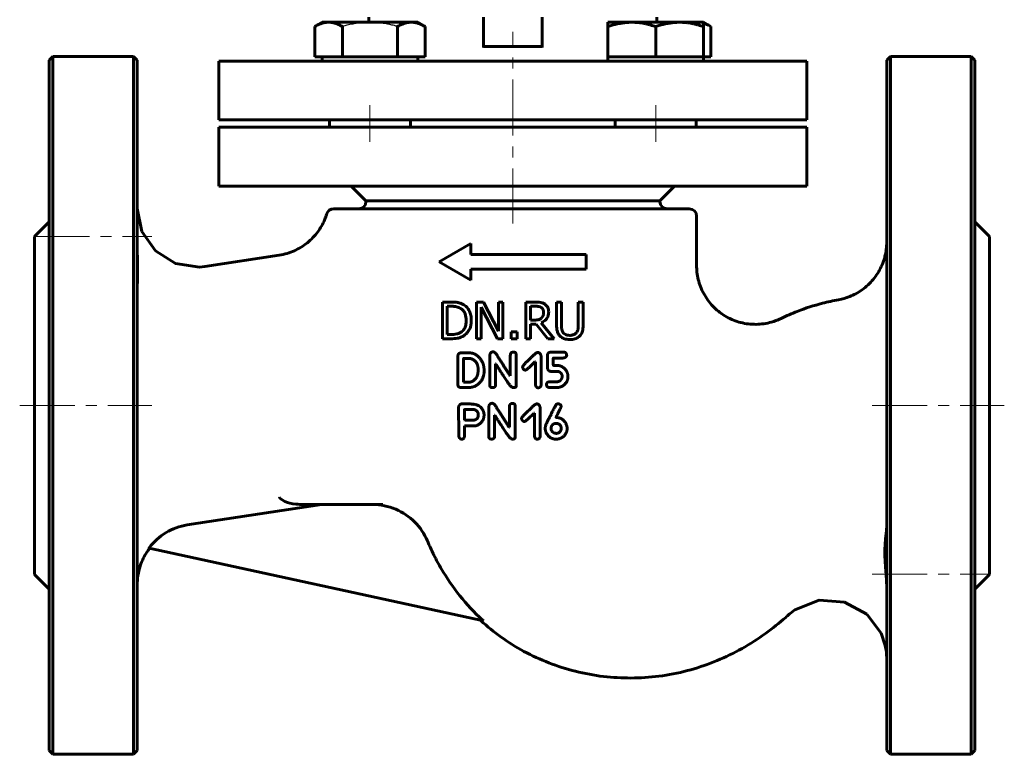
# Model space of a CAD drawing. Header units: millimetres. Extents: x -74 to 74, y -118 to 120.
# Tile 1 of 2: x -67 to 67, y -118 to -18. Entities that reach past the tile are written whole.
import ezdxf

# ---------------------------------------------------------------- set-up
doc = ezdxf.new("R2010")
doc.units = ezdxf.units.MM
for name, pattern in [('K5LT-1', [0]), ('K5LT_AXLED', [12, 7.5, -1.5, 1.5, -1.5]), ('K5LT_BASIC', [0])]:
    doc.linetypes.add(name, pattern=pattern)
doc.layers.add('Системный слой (1)', color=7, linetype='Continuous', true_color=0x6c6c6c)

# ---------------------------------------------------------------- blocks, each defined once
blk = doc.blocks.new('U0')
at = {"layer": 'Системный слой (1)', "color": 143, "linetype": 'K5LT_BASIC', "lineweight": 60, "true_color": 0x33acca}
for p, q in [((26.24, -18.9), (25.9, -18.78)), ((26.58, -19.05), (26.24, -18.9)), ((26.91, -19.23), (26.58, -19.05))]:
    blk.add_line(p, q, dxfattribs=at)
blk = doc.blocks.new('U13')
at = {"layer": 'Системный слой (1)', "color": 143, "linetype": 'K5LT_BASIC', "lineweight": 60, "true_color": 0x33acca}
for p, q in [((-51.16, -43.99), (-50.52, -47.14)), ((-50.52, -47.14), (-48.7, -49.76)), ((-48.7, -49.76), (-45.98, -51.47)), ((-45.98, -51.47), (-42.7, -51.97)), ((-42.7, -51.97), (-41.96, -51.9))]:
    blk.add_line(p, q, dxfattribs=at)
blk = doc.blocks.new('U14')
at = {"layer": 'Системный слой (1)', "color": 143, "linetype": 'K5LT_BASIC', "lineweight": 60, "true_color": 0x33acca}
for p, q in [((50.84, -87.38), (50.84, -23.8)), ((50.84, -117.8), (50.84, -87.38))]:
    blk.add_line(p, q, dxfattribs=at)
blk = doc.blocks.new('U15')
at = {"layer": 'Системный слой (1)', "color": 143, "linetype": 'K5LT_BASIC', "lineweight": 60, "true_color": 0x33acca}
for p, q in [((41.65, -97.33), (38.35, -98.61)), ((45.11, -97.57), (41.65, -97.33)), ((48.12, -99.24), (45.11, -97.57)), ((38.35, -98.61), (37.47, -99.3)), ((50.06, -101.81), (48.12, -99.24)), ((50.64, -103.48), (50.06, -101.81)), ((50.79, -104.35), (50.64, -103.48)), ((50.82, -104.79), (50.79, -104.35)), ((50.83, -105.01), (50.82, -104.79)), ((50.84, -105.12), (50.83, -105.01)), ((50.84, -105.18), (50.84, -105.12)), ((50.84, -105.2), (50.84, -105.18)), ((50.84, -105.22), (50.84, -105.2)), ((50.84, -105.23), (50.84, -105.22)), ((50.84, -105.23), (50.84, -105.23)), ((50.84, -105.23), (50.84, -105.23)), ((50.84, -105.23), (50.84, -105.23)), ((50.84, -105.23), (50.84, -105.23))]:
    blk.add_line(p, q, dxfattribs=at)
blk = doc.blocks.new('U16')
at = {"layer": 'Системный слой (1)', "color": 143, "linetype": 'K5LT_BASIC', "lineweight": 60, "true_color": 0x33acca}
for p, q in [((-51.16, -49.9), (-51.16, -49.9)), ((-51.16, -49.9), (-51.15, -50.77)), ((-51.15, -50.77), (-51.15, -50.94)), ((-51.15, -50.94), (-51.15, -50.96)), ((-51.15, -50.96), (-51.14, -51.01)), ((-51.14, -51.01), (-51.14, -51.1)), ((-51.14, -51.1), (-51.14, -51.28)), ((-51.14, -51.28), (-51.13, -51.63)), ((-51.13, -51.63), (-51.12, -52.1)), ((-51.12, -52.1), (-51.12, -52.11)), ((-51.12, -52.11), (-51.12, -52.14)), ((-51.12, -52.14), (-51.12, -52.2)), ((-51.12, -52.2), (-51.11, -52.31)), ((-51.13, -53.4), (-51.14, -53.65)), ((-51.12, -53.27), (-51.13, -53.4)), ((-51.11, -52.93), (-51.12, -53.01)), ((-51.12, -53.01), (-51.12, -53.14)), ((-51.12, -53.14), (-51.12, -53.15)), ((-51.12, -53.15), (-51.12, -53.17)), ((-51.12, -53.17), (-51.12, -53.2)), ((-51.12, -53.2), (-51.12, -53.27)), ((-51.11, -52.31), (-51.11, -52.4)), ((-51.11, -52.4), (-51.11, -52.4)), ((-51.11, -52.4), (-51.11, -52.41)), ((-51.11, -52.41), (-51.11, -52.43)), ((-51.11, -52.43), (-51.11, -52.47)), ((-51.11, -52.47), (-51.11, -52.55)), ((-51.11, -52.55), (-51.11, -52.56)), ((-51.11, -52.56), (-51.11, -52.56)), ((-51.11, -52.56), (-51.11, -52.57)), ((-51.11, -52.57), (-51.11, -52.59)), ((-51.11, -52.59), (-51.11, -52.61)), ((-51.11, -52.61), (-51.11, -52.67)), ((-51.11, -52.67), (-51.11, -52.7)), ((-51.11, -52.7), (-51.11, -52.7)), ((-51.11, -52.7), (-51.11, -52.71)), ((-51.11, -52.71), (-51.11, -52.72)), ((-51.11, -52.72), (-51.11, -52.75)), ((-51.11, -52.75), (-51.11, -52.81)), ((-51.11, -52.81), (-51.11, -52.86)), ((-51.11, -52.86), (-51.11, -52.87)), ((-51.11, -52.87), (-51.11, -52.88)), ((-51.11, -52.88), (-51.11, -52.9)), ((-51.11, -52.9), (-51.11, -52.93)), ((-51.15, -54.05), (-51.16, -54.36)), ((-51.14, -53.76), (-51.15, -53.86)), ((-51.15, -53.86), (-51.15, -54.05)), ((-51.14, -53.65), (-51.14, -53.66)), ((-51.14, -53.66), (-51.14, -53.68)), ((-51.14, -53.68), (-51.14, -53.7)), ((-51.14, -53.7), (-51.14, -53.76))]:
    blk.add_line(p, q, dxfattribs=at)

msp = doc.modelspace()

# ---------------------------------------------------------------- linework, layer by layer
at = {"layer": 'Системный слой (1)', "color": 143, "linetype": 'K5LT_BASIC', "lineweight": 60, "true_color": 0x33acca}
for p, q in [((-26.99, -19.23), (-25.99, -18.65)), ((-25.12, -18.65), (-25.99, -18.65)), ((-19.49, -18.65), (-25.12, -18.65)), ((-19.64, -17.95), (-19.64, -18.65)), ((-13.86, -18.65), (-19.49, -18.65)), ((-12.99, -18.65), (-13.86, -18.65)), ((-11.98, -19.23), (-12.99, -18.65)), ((-4.04, -17.95), (-4.04, -21.23)), ((3.96, -17.95), (3.96, -21.23)), ((12.9, -19.23), (12.9, -18.65)), ((16.15, -18.65), (12.9, -18.65)), ((22.65, -18.65), (16.15, -18.65)), ((19.55, -17.95), (19.55, -18.65)), ((25.9, -18.65), (22.65, -18.65)), ((26.91, -19.23), (25.9, -18.65)), ((25.9, -18.65), (25.9, -19.23)), ((-26.99, -23.35), (-26.99, -19.23)), ((-23.24, -23.35), (-23.24, -19.23)), ((-15.73, -23.35), (-15.73, -19.23)), ((-11.98, -23.35), (-11.98, -19.23)), ((12.9, -23.35), (12.9, -19.23)), ((19.4, -23.35), (19.4, -19.23)), ((25.9, -23.35), (25.9, -19.23)), ((26.91, -23.35), (26.91, -19.23)), ((-4.04, -22.09), (-4.04, -21.23)), ((3.96, -22.09), (3.96, -21.23)), ((-4.04, -21.95), (3.96, -21.95)), ((-63.16, -23.8), (-62.66, -23.3)), ((-63.16, -23.8), (-63.16, -117.8)), ((-62.66, -23.3), (-51.66, -23.3)), ((-62.66, -70.8), (-62.66, -23.3)), ((-51.16, -23.8), (-51.66, -23.3)), ((-51.66, -23.3), (-51.66, -70.8)), ((-51.16, -117.8), (-51.16, -23.8)), ((-40.04, -23.95), (39.96, -23.95)), ((-40.04, -23.95), (-40.04, -31.95)), ((-25.12, -23.35), (-26.99, -23.35)), ((-25.99, -23.95), (-25.99, -23.35)), ((-23.24, -23.35), (-25.12, -23.35)), ((-19.49, -23.35), (-23.24, -23.35)), ((-15.73, -23.35), (-19.49, -23.35)), ((-13.86, -23.35), (-15.73, -23.35)), ((-11.98, -23.35), (-13.86, -23.35)), ((-12.99, -23.95), (-12.99, -23.35)), ((12.9, -23.95), (12.9, -23.35)), ((16.15, -23.35), (12.9, -23.35)), ((19.4, -23.35), (16.15, -23.35)), ((22.65, -23.35), (19.4, -23.35)), ((25.9, -23.35), (22.65, -23.35)), ((25.9, -23.95), (25.9, -23.35)), ((26.91, -23.35), (25.9, -23.35)), ((39.96, -23.95), (39.96, -31.95)), ((50.84, -23.8), (51.34, -23.3)), ((51.34, -23.3), (62.34, -23.3)), ((51.34, -23.3), (51.34, -70.8)), ((62.84, -23.8), (62.34, -23.3)), ((62.34, -70.8), (62.34, -23.3)), ((62.84, -23.8), (62.84, -117.8)), ((-40.04, -31.95), (39.96, -31.95)), ((-24.99, -31.95), (-24.99, -32.95)), ((-13.99, -31.95), (-13.99, -32.95)), ((13.9, -31.95), (13.9, -32.95)), ((24.9, -31.95), (24.9, -32.95)), ((-40.04, -40.95), (-40.04, -32.95)), ((-40.04, -32.95), (39.96, -32.95)), ((39.96, -40.95), (39.96, -32.95)), ((-40.04, -40.95), (39.96, -40.95)), ((-22.04, -40.95), (-20.04, -42.95)), ((21.96, -40.95), (19.96, -42.95)), ((-24.43, -44.05), (-22.33, -44.05)), ((23.96, -44.05), (-22.33, -44.05)), ((-20.04, -43.05), (-20.04, -42.95)), ((-20.04, -42.95), (19.96, -42.95)), ((19.96, -43.05), (19.96, -42.95)), ((24.96, -45.05), (24.96, -51.78)), ((-65.16, -47.8), (-63.16, -45.8)), ((64.84, -47.8), (62.84, -45.8)), ((-65.16, -47.8), (-65.16, -93.8)), ((64.84, -47.8), (64.84, -93.8)), ((-5.75, -48.78), (-10.08, -51.28)), ((-5.75, -48.78), (-5.75, -50.28)), ((-41.96, -51.9), (-31.84, -50.35)), ((9.92, -50.28), (-5.75, -50.28)), ((9.92, -50.28), (9.92, -52.28)), ((-5.75, -53.78), (-10.08, -51.28)), ((24.96, -51.78), (24.96, -51.78)), ((9.92, -52.28), (-5.75, -52.28)), ((-5.75, -52.28), (-5.75, -53.78)), ((-9.64, -56.73), (-9.64, -61.73)), ((-8.5, -56.73), (-9.64, -56.73)), ((-8.97, -57.31), (-8.47, -57.31)), ((-8.97, -61.16), (-8.97, -57.31)), ((-4.98, -56.73), (-4.98, -61.73)), ((-4.03, -56.73), (-4.98, -56.73)), ((-4.36, -61.73), (-4.36, -57.42)), ((-4.36, -57.42), (-2.14, -61.73)), ((-2.02, -60.69), (-4.03, -56.73)), ((-1.4, -56.73), (-2.02, -56.73)), ((-2.02, -56.73), (-2.02, -60.69)), ((-1.4, -61.73), (-1.4, -56.73)), ((1.7, -56.73), (1.7, -61.73)), ((2.99, -56.73), (1.7, -56.73)), ((2.36, -59.19), (2.36, -57.31)), ((2.36, -57.31), (3.02, -57.31)), ((5.9, -56.73), (5.9, -59.85)), ((6.57, -56.73), (5.9, -56.73)), ((6.57, -59.85), (6.57, -56.73)), ((8.86, -56.73), (8.86, -59.87)), ((9.52, -56.73), (8.86, -56.73)), ((9.52, -59.85), (9.52, -56.73)), ((2.95, -59.19), (2.36, -59.19)), ((2.36, -59.74), (3.12, -59.74)), ((2.36, -61.73), (2.36, -59.74)), ((3.12, -59.74), (4.7, -61.73)), ((5.57, -61.73), (3.79, -59.55)), ((36.45, -58.97), (36.45, -58.97)), ((-8.47, -61.16), (-8.97, -61.16)), ((0.55, -60.77), (-0.26, -60.77)), ((-0.26, -60.77), (-0.26, -61.73)), ((0.55, -61.73), (0.55, -60.77)), ((-9.64, -61.73), (-8.49, -61.73)), ((-4.98, -61.73), (-4.36, -61.73)), ((-2.14, -61.73), (-1.4, -61.73)), ((-0.26, -61.73), (0.55, -61.73)), ((1.7, -61.73), (2.36, -61.73)), ((4.7, -61.73), (5.57, -61.73)), ((-7.54, -64.11), (-7.54, -67.99)), ((-7.06, -63.66), (-7.18, -63.67)), ((-5.94, -63.66), (-7.06, -63.66)), ((-3.19, -63.99), (-3.19, -68.05)), ((-0.39, -64.01), (-0.39, -66.77)), ((0.41, -63.99), (0.41, -68.16)), ((3.81, -64.15), (3.81, -67.95)), ((4.66, -64.04), (4.66, -65.55)), ((6.81, -63.55), (5.11, -63.57)), ((-6.76, -64.45), (-6.77, -67.62)), ((-5.99, -64.41), (-6.72, -64.41)), ((-2.41, -65.14), (-2.41, -68.05)), ((-2.37, -65.14), (-2.41, -65.14)), ((3.02, -64.88), (2.95, -64.88)), ((3.02, -64.88), (3.02, -67.92)), ((5.45, -64.39), (5.45, -65.22)), ((6.77, -64.36), (5.49, -64.36)), ((6.09, -65.38), (5.58, -65.38)), ((-4.78, -65.86), (-4.78, -66.09)), ((-0.39, -66.77), (-0.43, -66.77)), ((1.68, -65.99), (1.63, -65.99)), ((6.65, -66.75), (6.65, -67.01)), ((7.45, -66.77), (7.45, -66.94)), ((-6.73, -67.64), (-6.77, -67.62)), ((-5.99, -67.64), (-6.73, -67.64)), ((5.98, -67.58), (4.92, -67.58)), ((-6.09, -68.38), (-7.11, -68.38)), ((0.11, -68.38), (-0.02, -68.38)), ((6.01, -68.38), (4.98, -68.38)), ((-62.66, -118.3), (-62.66, -70.8)), ((-51.66, -70.8), (-51.66, -118.3)), ((-6, -70.61), (-7.01, -70.61)), ((-3.32, -70.99), (-3.32, -75.05)), ((-0.52, -71.01), (-0.52, -73.77)), ((0.28, -70.99), (0.28, -75.16)), ((51.34, -70.8), (51.34, -118.3)), ((62.34, -118.3), (62.34, -70.8)), ((-7.42, -74.69), (-7.44, -71.05)), ((-5.26, -71.38), (-6.6, -71.38)), ((-2.54, -72.14), (-2.54, -75.05)), ((-2.5, -72.14), (-2.54, -72.14)), ((2.89, -71.88), (2.82, -71.88)), ((2.89, -71.88), (2.89, -74.92)), ((3.68, -71.15), (3.68, -74.95)), ((-6.58, -72.82), (-6.62, -72.79)), ((-6.62, -73.59), (-6.62, -74.93)), ((-5.05, -73.59), (-6.62, -73.59)), ((-5.55, -72.82), (-6.58, -72.82)), ((1.55, -72.99), (1.49, -72.99)), ((5.84, -72.44), (5.84, -72.46)), ((5.86, -72.46), (5.84, -72.46)), ((5.99, -73.25), (5.88, -73.25)), ((-0.52, -73.77), (-0.56, -73.77)), ((5.16, -73.89), (5.16, -74)), ((6.54, -73.93), (6.54, -74.04)), ((-0.02, -75.38), (-0.15, -75.38)), ((-44.36, -87.08), (-26.08, -84.3)), ((-28.45, -84.3), (-17.76, -84.3)), ((-49.56, -90.22), (-4.02, -100.15)), ((-65.16, -93.8), (-63.16, -95.8)), ((64.84, -93.8), (62.84, -95.8)), ((37.48, -99.3), (37.48, -99.3)), ((-63.16, -117.8), (-62.66, -118.3)), ((-51.16, -117.8), (-51.66, -118.3)), ((50.84, -117.8), (51.34, -118.3)), ((62.84, -117.8), (62.34, -118.3)), ((-62.66, -118.3), (-51.66, -118.3)), ((51.34, -118.3), (62.34, -118.3))]:
    msp.add_line(p, q, dxfattribs=at)
at = {"layer": 'Системный слой (1)', "color": 30, "linetype": 'K5LT_AXLED', "lineweight": 18, "true_color": 0xff8000}
for p, q in [((-0.04, -33.95), (-0.04, -19.95)), ((-19.49, -29.95), (-19.49, -34.95)), ((19.4, -29.95), (19.4, -34.95)), ((-0.04, -46.05), (-0.04, -30.95)), ((-65.16, -47.82), (-49.16, -47.82)), ((-67.16, -70.8), (-49.16, -70.8)), ((48.84, -70.8), (66.84, -70.8)), ((48.84, -93.78), (64.84, -93.78))]:
    msp.add_line(p, q, dxfattribs=at)
at = {"layer": 'Системный слой (1)', "color": 143, "linetype": 'K5LT_BASIC', "lineweight": 60, "true_color": 0x33acca}
for centre, start, end in [((-24.43, -45.05), 90, 163.1921), ((-21.04, -43.05), 270, 0), ((20.96, -43.05), 180, 270), ((23.96, -45.05), 0, 90)]:
    msp.add_arc(centre, 1, start, end, dxfattribs=at)
for points, knots in [([(-25.12, -18.65), (-25.23, -18.65), (-25.45, -18.67), (-25.79, -18.73), (-26.09, -18.81), (-26.49, -18.96), (-26.78, -19.11), (-26.99, -19.23)], [0, 0, 0, 0, 1.447402, 2.799721, 4.280074, 5.188369, 8, 8, 8, 8]), ([(-23.24, -19.23), (-23.37, -19.16), (-23.59, -19.04), (-23.89, -18.91), (-24.13, -18.82), (-24.38, -18.74), (-24.64, -18.69), (-24.89, -18.66), (-25.06, -18.65), (-25.12, -18.65)], [0, 0, 0, 0, 2.192924, 3.518258, 4.904265, 6.009799, 7.422733, 9.058584, 10, 10, 10, 10]), ([(-13.86, -18.65), (-13.97, -18.65), (-14.2, -18.67), (-14.53, -18.73), (-14.83, -18.81), (-15.23, -18.96), (-15.52, -19.11), (-15.73, -19.23)], [0, 0, 0, 0, 1.447402, 2.799721, 4.280074, 5.188369, 8, 8, 8, 8]), ([(-11.98, -19.23), (-12.12, -19.16), (-12.33, -19.04), (-12.64, -18.91), (-12.87, -18.82), (-13.12, -18.74), (-13.38, -18.69), (-13.63, -18.66), (-13.8, -18.65), (-13.86, -18.65)], [0, 0, 0, 0, 2.192924, 3.518258, 4.904265, 6.009799, 7.422733, 9.058584, 10, 10, 10, 10]), ([(16.15, -18.65), (15.95, -18.65), (15.57, -18.67), (14.98, -18.73), (14.47, -18.81), (13.97, -18.92), (13.47, -19.05), (13.09, -19.17), (12.9, -19.23)], [0, 0, 0, 0, 1.628328, 3.149686, 4.815083, 5.836915, 7.376988, 9, 9, 9, 9]), ([(19.4, -19.23), (19.17, -19.16), (18.8, -19.04), (18.27, -18.91), (17.86, -18.82), (17.43, -18.74), (16.98, -18.69), (16.54, -18.66), (16.26, -18.65), (16.15, -18.65)], [0, 0, 0, 0, 2.192924, 3.518258, 4.904265, 6.009799, 7.422733, 9.058584, 10, 10, 10, 10]), ([(22.65, -18.65), (22.45, -18.65), (22.07, -18.67), (21.48, -18.73), (20.97, -18.81), (20.47, -18.92), (19.97, -19.05), (19.59, -19.17), (19.4, -19.23)], [0, 0, 0, 0, 1.628328, 3.149686, 4.815083, 5.836915, 7.376988, 9, 9, 9, 9]), ([(25.9, -19.23), (25.67, -19.16), (25.3, -19.04), (24.77, -18.91), (24.36, -18.82), (23.93, -18.74), (23.48, -18.69), (23.04, -18.66), (22.76, -18.65), (22.65, -18.65)], [0, 0, 0, 0, 2.192924, 3.518258, 4.904265, 6.009799, 7.422733, 9.058584, 10, 10, 10, 10]), ([(-25.38, -44.76), (-25.46, -45), (-25.54, -45.24), (-25.77, -45.79), (-25.92, -46.1), (-26.24, -46.67), (-26.41, -46.92), (-26.79, -47.45), (-27.02, -47.72), (-27.49, -48.22), (-27.75, -48.45), (-28.27, -48.88), (-28.55, -49.07), (-29.14, -49.43), (-29.46, -49.6), (-30.11, -49.89), (-30.44, -50.02), (-31.13, -50.22), (-31.48, -50.3), (-31.84, -50.35)], [4.141813, 4.141813, 4.141813, 4.141813, 5.474936, 5.474936, 7.288685, 7.288685, 8.914949, 8.914949, 10.750535, 10.750535, 12.554433, 12.554433, 14.334128, 14.334128, 16.213969, 16.213969, 18.097778, 18.097778, 19.999367, 19.999367, 19.999367, 19.999367]), ([(50.84, -48.56), (50.84, -48.56), (50.84, -48.56), (50.84, -48.58), (50.84, -48.6), (50.84, -48.64), (50.84, -48.66), (50.84, -48.72), (50.83, -48.76), (50.83, -48.88), (50.83, -48.96), (50.81, -49.21), (50.8, -49.37), (50.77, -49.61), (50.76, -49.68), (50.74, -49.81), (50.73, -49.86), (50.71, -49.96), (50.7, -50.01), (50.68, -50.16), (50.65, -50.26), (50.59, -50.56), (50.53, -50.75), (50.37, -51.28), (50.24, -51.6), (49.96, -52.22), (49.79, -52.52), (49.42, -53.11), (49.22, -53.39), (48.78, -53.92), (48.54, -54.18), (48.04, -54.64), (47.77, -54.86), (47.21, -55.26), (46.92, -55.45), (46.35, -55.75), (46.07, -55.88), (45.31, -56.18), (44.8, -56.33), (44.29, -56.42)], [0.000173, 0.000173, 0.000173, 0.000173, 0.004655, 0.004655, 0.147681, 0.147681, 0.296398, 0.296398, 0.593832, 0.593832, 1.1887, 1.1887, 2.378435, 2.378435, 2.925516, 2.925516, 3.297107, 3.297107, 3.671624, 3.671624, 4.417733, 4.417733, 5.904098, 5.904098, 8.419079, 8.419079, 10.912348, 10.912348, 13.447038, 13.447038, 15.965676, 15.965676, 18.457235, 18.457235, 20.9917, 20.9917, 23.175036, 23.175036, 26.992749, 26.992749, 26.992749, 26.992749]), ([(36.45, -58.97), (36.45, -58.97), (36.45, -58.97), (36.44, -58.98), (36.43, -58.98), (36.42, -58.99), (36.41, -58.99), (36.39, -59), (36.37, -59.01), (36.32, -59.04), (36.29, -59.05), (36.19, -59.09), (36.12, -59.12), (35.93, -59.2), (35.8, -59.25), (35.42, -59.39), (35.16, -59.47), (34.55, -59.62), (34.2, -59.68), (33.5, -59.76), (33.14, -59.78), (32.43, -59.76), (32.08, -59.73), (31.4, -59.63), (31.06, -59.55), (30.39, -59.36), (30.06, -59.24), (29.41, -58.95), (29.09, -58.79), (28.49, -58.42), (28.2, -58.21), (27.66, -57.78), (27.41, -57.54), (26.93, -57.04), (26.7, -56.77), (26.29, -56.2), (26.1, -55.9), (25.76, -55.28), (25.61, -54.95), (25.36, -54.31), (25.26, -53.99), (25.1, -53.34), (25.05, -53.01), (24.97, -52.37), (24.96, -52.07), (24.96, -51.78)], [0, 0, 0, 0, 0.013169, 0.013169, 0.032922, 0.032922, 0.069135, 0.069135, 0.138271, 0.138271, 0.273249, 0.273249, 0.536622, 0.536622, 1.050199, 1.050199, 2.051015, 2.051015, 3.368556, 3.368556, 4.689319, 4.689319, 5.986424, 5.986424, 7.260764, 7.260764, 8.57127, 8.57127, 9.892201, 9.892201, 11.199058, 11.199058, 12.46825, 12.46825, 13.762718, 13.762718, 15.083114, 15.083114, 16.402128, 16.402128, 17.631901, 17.631901, 18.890246, 18.890246, 19.999177, 19.999177, 19.999177, 19.999177]), ([(-6.71, -57.13), (-6.83, -57.05), (-6.96, -56.99), (-7.16, -56.91), (-7.22, -56.89), (-7.32, -56.86), (-7.36, -56.85), (-7.44, -56.83), (-7.48, -56.81), (-7.59, -56.79), (-7.66, -56.78), (-7.85, -56.76), (-7.99, -56.75), (-8.23, -56.73), (-8.32, -56.73), (-8.43, -56.73), (-8.47, -56.73), (-8.5, -56.73)], [-0.3561081, -0.3561081, -0.3561081, -0.3561081, -0.2376074, -0.2376074, -0.179387, -0.179387, -0.1519309, -0.1519309, -0.1218103, -0.1218103, -0.0883125, -0.0883125, -0.0367836, -0.0367836, -0.0107298, -0.0107298, 0, 0, 0, 0]), ([(-8.47, -57.31), (-8.4, -57.31), (-8.33, -57.31), (-8.2, -57.31), (-8.14, -57.32), (-8, -57.33), (-7.93, -57.34), (-7.84, -57.35), (-7.81, -57.36), (-7.76, -57.37), (-7.74, -57.37), (-7.72, -57.38), (-7.71, -57.38), (-7.51, -57.42), (-7.33, -57.5), (-7.15, -57.61)], [-0.1022355, -0.1022355, -0.1022355, -0.1022355, -0.0956463, -0.0956463, -0.0880893, -0.0880893, -0.0769701, -0.0769701, -0.0706008, -0.0706008, -0.0643545, -0.0643545, -0.063987, -0.063987, 0, 0, 0, 0]), ([(-7.15, -57.61), (-7.01, -57.69), (-6.89, -57.79), (-6.68, -58.05), (-6.6, -58.19), (-6.43, -58.62), (-6.39, -58.93), (-6.39, -59.23)], [-0.1892421, -0.1892421, -0.1892421, -0.1892421, -0.1396638, -0.1396638, -0.0897152, -0.0897152, 0, 0, 0, 0]), ([(-5.7, -59.23), (-5.7, -59.01), (-5.72, -58.78), (-5.81, -58.35), (-5.87, -58.16), (-6.05, -57.8), (-6.2, -57.55), (-6.54, -57.25), (-6.62, -57.18), (-6.71, -57.13)], [-0.3761158, -0.3761158, -0.3761158, -0.3761158, -0.2520743, -0.2520743, -0.1398566, -0.1398566, -0.0314397, -0.0314397, 0, 0, 0, 0]), ([(4.26, -56.99), (4.15, -56.92), (4.03, -56.87), (3.83, -56.8), (3.72, -56.77), (3.42, -56.74), (3.32, -56.74), (3.14, -56.73), (3.06, -56.73), (2.99, -56.73)], [-0.2171035, -0.2171035, -0.2171035, -0.2171035, -0.1152417, -0.1152417, -0.0539868, -0.0539868, -0.0227817, -0.0227817, 0, 0, 0, 0]), ([(3.02, -57.31), (3.08, -57.31), (3.13, -57.31), (3.24, -57.31), (3.3, -57.32), (3.39, -57.33), (3.44, -57.33), (3.48, -57.34), (3.48, -57.34), (3.5, -57.35), (3.5, -57.35), (3.62, -57.37), (3.72, -57.41), (3.82, -57.48)], [-0.06443888, -0.06443888, -0.06443888, -0.06443888, -0.05690499, -0.05690499, -0.04761681, -0.04761681, -0.03726645, -0.03726645, -0.03620145, -0.03620145, -0.033685, -0.033685, 0, 0, 0, 0]), ([(3.82, -57.48), (3.87, -57.51), (3.92, -57.56), (3.99, -57.63), (4.02, -57.68), (4.04, -57.72), (4.05, -57.74), (4.05, -57.75), (4.06, -57.76), (4.06, -57.77), (4.11, -57.9), (4.13, -58.02), (4.13, -58.14)], [-0.06923505, -0.06923505, -0.06923505, -0.06923505, -0.05385207, -0.05385207, -0.04757991, -0.04130826, -0.04130826, -0.03986128, -0.03986128, -0.03669058, -0.03669058, 0, 0, 0, 0]), ([(4.83, -58.09), (4.83, -57.97), (4.82, -57.86), (4.77, -57.65), (4.74, -57.55), (4.65, -57.38), (4.56, -57.24), (4.35, -57.06), (4.31, -57.02), (4.26, -56.99)], [-0.2354076, -0.2354076, -0.2354076, -0.2354076, -0.1548394, -0.1548394, -0.0832125, -0.0832125, -0.0171081, -0.0171081, 0, 0, 0, 0]), ([(36.45, -58.97), (37.17, -58.62), (37.9, -58.3), (39.79, -57.57), (40.92, -57.2), (42.81, -56.72), (43.55, -56.55), (44.29, -56.42)], [42.48427, 42.48427, 42.48427, 42.48427, 45.545422, 45.545422, 50.127282, 50.127282, 52.991951, 52.991951, 52.991951, 52.991951]), ([(3.85, -58.93), (3.8, -58.98), (3.74, -59.02), (3.58, -59.11), (3.5, -59.13), (3.29, -59.17), (3.12, -59.19), (2.95, -59.19)], [-0.06993541, -0.06993541, -0.06993541, -0.06993541, -0.06255826, -0.06255826, -0.0519392, -0.0519392, 0, 0, 0, 0]), ([(3.79, -59.55), (3.97, -59.49), (4.14, -59.39), (4.41, -59.18), (4.53, -59.05), (4.72, -58.73), (4.78, -58.56), (4.82, -58.28), (4.83, -58.18), (4.83, -58.09)], [-0.2143997, -0.2143997, -0.2143997, -0.2143997, -0.1400767, -0.1400767, -0.0847941, -0.0847941, -0.0286826, -0.0286826, 0, 0, 0, 0]), ([(4.13, -58.14), (4.13, -58.23), (4.13, -58.33), (4.1, -58.49), (4.08, -58.54), (4.06, -58.62), (4.05, -58.64), (3.99, -58.76), (3.93, -58.85), (3.85, -58.93)], [-0.07702198, -0.07702198, -0.07702198, -0.07702198, -0.05542202, -0.05542202, -0.04028309, -0.04028309, -0.03366799, -0.03366799, 0, 0, 0, 0]), ([(-6.39, -59.23), (-6.39, -59.44), (-6.41, -59.66), (-6.49, -60.03), (-6.56, -60.23), (-6.79, -60.58), (-6.93, -60.72), (-7.09, -60.82)], [-0.2230104, -0.2230104, -0.2230104, -0.2230104, -0.1294142, -0.1294142, -0.0592875, -0.0592875, 0, 0, 0, 0]), ([(-6.72, -61.33), (-6.58, -61.23), (-6.45, -61.12), (-6.21, -60.86), (-6.11, -60.72), (-5.88, -60.31), (-5.76, -60), (-5.7, -59.48), (-5.7, -59.36), (-5.7, -59.23)], [-0.3072322, -0.3072322, -0.3072322, -0.3072322, -0.2332442, -0.2332442, -0.1568584, -0.1568584, -0.0362936, -0.0362936, 0, 0, 0, 0]), ([(5.9, -59.85), (5.9, -60.14), (5.93, -60.46), (6.04, -60.85), (6.1, -61.03), (6.29, -61.28), (6.33, -61.33), (6.38, -61.37)], [-0.2859987, -0.2859987, -0.2859987, -0.2859987, -0.0936871, -0.0936871, -0.020018, -0.020018, 0, 0, 0, 0]), ([(6.78, -60.86), (6.71, -60.75), (6.66, -60.63), (6.6, -60.37), (6.58, -60.21), (6.57, -59.97), (6.57, -59.91), (6.57, -59.85)], [-0.1281078, -0.1281078, -0.1281078, -0.1281078, -0.0723551, -0.0723551, -0.0178863, -0.0178863, 0, 0, 0, 0]), ([(8.86, -59.87), (8.86, -60.03), (8.85, -60.21), (8.81, -60.48), (8.78, -60.61), (8.68, -60.79), (8.66, -60.83), (8.64, -60.86)], [-0.1402117, -0.1402117, -0.1402117, -0.1402117, -0.0619671, -0.0619671, -0.0121247, -0.0121247, 0, 0, 0, 0]), ([(9.04, -61.37), (9.12, -61.3), (9.19, -61.22), (9.3, -61.04), (9.35, -60.94), (9.45, -60.65), (9.5, -60.4), (9.52, -60.02), (9.52, -59.94), (9.52, -59.85)], [-0.2053024, -0.2053024, -0.2053024, -0.2053024, -0.1589772, -0.1589772, -0.1126811, -0.1126811, -0.0260125, -0.0260125, 0, 0, 0, 0]), ([(-8.49, -61.73), (-8.2, -61.73), (-7.88, -61.72), (-7.43, -61.64), (-7.2, -61.59), (-6.85, -61.41), (-6.79, -61.37), (-6.72, -61.33)], [-0.2867366, -0.2867366, -0.2867366, -0.2867366, -0.1213601, -0.1213601, -0.0243076, -0.0243076, 0, 0, 0, 0]), ([(-7.09, -60.82), (-7.34, -61), (-7.58, -61.06), (-7.94, -61.14), (-8.21, -61.16), (-8.47, -61.16)], [-0.1167453, -0.1167453, -0.1167453, -0.1167453, -0.080596, -0.080596, 0, 0, 0, 0]), ([(6.38, -61.37), (6.52, -61.51), (6.68, -61.61), (7, -61.75), (7.2, -61.81), (7.56, -61.83), (7.64, -61.84), (7.71, -61.84)], [-0.2211675, -0.2211675, -0.2211675, -0.2211675, -0.112592, -0.112592, -0.0236914, -0.0236914, 0, 0, 0, 0]), ([(7.71, -61.27), (7.6, -61.27), (7.49, -61.26), (7.33, -61.23), (7.28, -61.22), (7.21, -61.19), (7.18, -61.18), (7.14, -61.16), (7.13, -61.16), (7.02, -61.1), (6.93, -61.04), (6.83, -60.93), (6.81, -60.9), (6.78, -60.86)], [-0.08943798, -0.08943798, -0.08943798, -0.08943798, -0.06868707, -0.06868707, -0.05825869, -0.05825869, -0.04958127, -0.04958127, -0.04617673, -0.04617673, -0.0130748, -0.0130748, 0, 0, 0, 0]), ([(8.64, -60.86), (8.6, -60.92), (8.56, -60.97), (8.45, -61.06), (8.39, -61.1), (8.21, -61.19), (8.07, -61.24), (7.82, -61.27), (7.76, -61.27), (7.71, -61.27)], [-0.1461045, -0.1461045, -0.1461045, -0.1461045, -0.1129862, -0.1129862, -0.0785393, -0.0785393, -0.016881, -0.016881, 0, 0, 0, 0]), ([(7.71, -61.84), (7.94, -61.84), (8.18, -61.81), (8.64, -61.68), (8.8, -61.58), (8.96, -61.45), (9, -61.41), (9.04, -61.37)], [-0.1058863, -0.1058863, -0.1058863, -0.1058863, -0.0631758, -0.0631758, -0.0179741, -0.0179741, 0, 0, 0, 0]), ([(-28.45, -84.3), (-28.84, -84.3), (-29.22, -84.28), (-30.15, -84.19), (-30.65, -84.08), (-31.39, -83.74), (-31.66, -83.54), (-31.85, -83.29), (-31.85, -83.29), (-31.85, -83.29)], [0, 0, 0, 0, 0.1370034, 0.1370034, 0.3635746, 0.3635746, 0.5444672, 0.5444672, 0.5461449, 0.5461449, 0.5461449, 0.5461449]), ([(-19.15, -84.3), (-18.06, -84.3), (-16.99, -84.51), (-15.02, -85.34), (-14.14, -85.94), (-12.66, -87.42), (-12.08, -88.29), (-11.68, -89.24)], [-0.9519433, -0.9519433, -0.9519433, -0.9519433, -0.6270096, -0.6270096, -0.3109705, -0.3109705, 0, 0, 0, 0]), ([(-49.56, -90.22), (-49.55, -90.21), (-49.55, -90.2), (-48.92, -89.36), (-48.14, -88.66), (-46.36, -87.59), (-45.38, -87.24), (-44.36, -87.08)], [-0.6250799, -0.6250799, -0.6250799, -0.6250799, -0.6226922, -0.6226922, -0.3099462, -0.3099462, 0, 0, 0, 0]), ([(50.75, -93.78), (50.74, -93.71), (50.74, -93.65), (50.72, -93.44), (50.71, -93.29), (50.69, -92.99), (50.68, -92.84), (50.65, -92.54), (50.64, -92.39), (50.63, -92.1), (50.62, -91.96), (50.61, -91.77), (50.61, -91.73), (50.61, -91.68), (50.6, -91.56), (50.6, -91.43), (50.59, -91.24), (50.59, -91.18), (50.59, -91.03), (50.59, -90.93), (50.59, -90.76), (50.59, -90.69), (50.59, -90.53), (50.59, -90.45), (50.6, -90.25), (50.6, -90.13), (50.61, -90), (50.61, -89.99), (50.61, -89.85), (50.62, -89.74), (50.63, -89.51), (50.64, -89.4), (50.65, -89.27), (50.66, -89.24), (50.67, -89.11), (50.68, -88.99), (50.7, -88.77), (50.71, -88.66), (50.73, -88.55), (50.73, -88.54), (50.74, -88.42), (50.75, -88.32), (50.77, -88.2), (50.77, -88.17), (50.79, -88.05), (50.8, -87.95), (50.82, -87.77), (50.82, -87.68), (50.83, -87.52), (50.84, -87.45), (50.84, -87.38)], [0.1861673, 0.1861673, 0.1861673, 0.1861673, 0.2051787, 0.2051787, 0.248672, 0.248672, 0.2924944, 0.2924944, 0.3352805, 0.3352805, 0.3758614, 0.3758614, 0.3884256, 0.3884256, 0.3884256, 0.4251552, 0.4251552, 0.4430576, 0.4430576, 0.4712037, 0.4712037, 0.4937786, 0.4937786, 0.5192486, 0.5192486, 0.5563066, 0.5563066, 0.5618448, 0.5618448, 0.6000046, 0.6000046, 0.6392083, 0.6392083, 0.6471519, 0.6471519, 0.6888945, 0.6888945, 0.7323101, 0.7323101, 0.7358983, 0.7358983, 0.7809799, 0.7809799, 0.7913093, 0.7913093, 0.8381331, 0.8381331, 0.8855072, 0.8855072, 0.9328813, 0.9328813, 0.9328813, 0.9328813]), ([(-11.68, -89.24), (-11.4, -89.89), (-10.81, -91.19), (-9.44, -93.73), (-7.36, -96.77), (-5.25, -99.03), (-4.09, -100.09), (-4.02, -100.15)], [-1.996661, -1.996661, -1.996661, -1.996661, -1.776368, -1.556075, -1.115487, -0.6749, -0.648591, -0.648591, -0.648591, -0.648591]), ([(-51.16, -95.17), (-51.16, -95.16), (-51.16, -95.15), (-51.16, -95.13), (-51.16, -95.12), (-51.16, -95.09), (-51.16, -95.07), (-51.16, -95.01), (-51.16, -94.97), (-51.16, -94.85), (-51.15, -94.77), (-51.14, -94.54), (-51.13, -94.39), (-51.07, -93.95), (-51.02, -93.67), (-50.88, -93.04), (-50.78, -92.71), (-50.54, -92.06), (-50.4, -91.74), (-50.08, -91.13), (-49.89, -90.84), (-49.62, -90.45), (-49.54, -90.34), (-49.46, -90.24)], [0, 0, 0, 0, 0.039774, 0.039774, 0.099436, 0.099436, 0.198871, 0.198871, 0.387799, 0.387799, 0.755708, 0.755708, 1.471632, 1.471632, 2.863695, 2.863695, 4.518769, 4.518769, 6.156158, 6.156158, 7.800778, 7.800778, 8.428155, 8.428155, 8.428155, 8.428155]), ([(50.84, -95.62), (50.84, -95.48), (50.84, -95.34), (50.83, -95.06), (50.82, -94.92), (50.81, -94.63), (50.8, -94.49), (50.79, -94.3), (50.78, -94.25), (50.78, -94.21), (50.77, -94.06), (50.76, -93.92), (50.75, -93.78)], [0, 0, 0, 0, 0.0426878, 0.0426878, 0.0858927, 0.0858927, 0.1298911, 0.1298911, 0.1436182, 0.1436182, 0.1436182, 0.186158, 0.186158, 0.186158, 0.186158]), ([(37.61, -99.18), (37.61, -99.18), (37.61, -99.18), (37.42, -99.36), (37.26, -99.5), (36.24, -100.4), (35.32, -101.14), (33.32, -102.58), (32.25, -103.27), (30.03, -104.52), (28.89, -105.07), (26.57, -106.03), (25.39, -106.44), (22.92, -107.13), (21.62, -107.4), (19.05, -107.78), (17.77, -107.88), (15.25, -107.93), (14.01, -107.88), (11.48, -107.62), (10.2, -107.41), (7.7, -106.82), (6.48, -106.46), (4.13, -105.59), (2.98, -105.08), (0.79, -103.94), (-0.26, -103.3), (-2.25, -101.92), (-3.18, -101.19), (-4.19, -100.29), (-4.31, -100.18), (-4.43, -100.06)], [13.360599, 13.360599, 13.360599, 13.360599, 13.360909, 13.360909, 13.882629, 13.882629, 16.35735, 16.35735, 18.884203, 18.884203, 21.422442, 21.422442, 24.008649, 24.008649, 26.712944, 26.712944, 29.337423, 29.337423, 31.888667, 31.888667, 34.546904, 34.546904, 37.149083, 37.149083, 39.708544, 39.708544, 42.219367, 42.219367, 44.655813, 44.655813, 44.995977, 44.995977, 44.995977, 44.995977])]:
    msp.add_open_spline(points, degree=3, knots=knots, dxfattribs=at)
at = {"layer": 'Системный слой (1)', "color": 7, "linetype": 'K5LT-1'}
for points, knots in [([(-19.49, -18.65), (-19.59, -18.65), (-19.8, -18.66), (-20.12, -18.67), (-20.43, -18.69), (-20.82, -18.73), (-21.29, -18.79), (-21.92, -18.9), (-22.57, -19.05), (-23.03, -19.17), (-23.24, -19.23)], [0, 0, 0, 0, 1.818464, 3.636928, 5.455392, 7.273856, 10.465691, 13.657526, 18.304216, 22, 22, 22, 22]), ([(-15.73, -19.23), (-15.81, -19.21), (-16.02, -19.15), (-16.42, -19.05), (-16.98, -18.92), (-17.56, -18.81), (-18.11, -18.73), (-18.49, -18.69), (-18.79, -18.67), (-19.03, -18.66), (-19.26, -18.65), (-19.41, -18.65), (-19.49, -18.65)], [0, 0, 0, 0, 1.432862, 3.725441, 7.16431, 11.338281, 14.003711, 16.66914, 18.001855, 19.33457, 20.667285, 22, 22, 22, 22])]:
    msp.add_open_spline(points, degree=3, knots=knots, dxfattribs=at)
at = {"layer": 'Системный слой (1)', "color": 143, "linetype": 'K5LT_BASIC', "lineweight": 60, "true_color": 0x33acca}
for points in [[(-7.18, -63.67), (-7.48, -63.68), (-7.54, -64.11)], [(-4.2, -64.88), (-4.9, -63.66), (-5.94, -63.66)], [(-2.74, -63.52), (-3.11, -63.52), (-3.19, -63.99)], [(-2.09, -64.19), (-2.41, -63.52), (-2.74, -63.52)], [(-0.43, -66.77), (-1.33, -65.34), (-2.09, -64.19)], [(0.06, -63.54), (-0.39, -63.54), (-0.39, -64.01)], [(0.41, -63.99), (0.41, -63.54), (0.06, -63.54)], [(3.32, -63.6), (3.09, -63.6), (2.4, -64.35)], [(3.81, -64.15), (3.72, -63.6), (3.32, -63.6)], [(5.11, -63.57), (4.66, -63.57), (4.66, -64.04)], [(6.77, -64.36), (7.28, -64.31), (7.28, -63.96)], [(7.26, -63.94), (7.26, -63.55), (6.81, -63.55)], [(7.28, -63.96), (7.28, -63.94), (7.26, -63.94)], [(-6.72, -64.41), (-6.76, -64.42), (-6.76, -64.45)], [(-5.71, -64.45), (-5.89, -64.41), (-5.99, -64.41)], [(-4.78, -65.86), (-4.78, -64.82), (-5.71, -64.45)], [(-3.96, -66.09), (-3.96, -65.35), (-4.2, -64.88)], [(-2.37, -65.14), (-1.92, -65.91), (-0.82, -67.53)], [(2.4, -64.35), (1.28, -65.32), (1.28, -65.6)], [(1.28, -65.6), (1.37, -65.99), (1.63, -65.99)], [(1.68, -65.99), (1.85, -65.98), (2.95, -64.88)], [(4.66, -65.55), (4.66, -66.17), (5.15, -66.17)], [(5.45, -64.39), (5.45, -64.36), (5.49, -64.36)], [(5.58, -65.38), (5.45, -65.38), (5.45, -65.22)], [(7.22, -66.05), (6.68, -65.38), (6.09, -65.38)], [(-5.99, -67.64), (-5.42, -67.64), (-4.97, -66.94)], [(-5.27, -68.23), (-3.96, -67.55), (-3.96, -66.09)], [(-4.97, -66.94), (-4.78, -66.6), (-4.78, -66.09)], [(5.15, -66.17), (6.26, -66.17), (6.26, -66.23)], [(6.26, -66.23), (6.65, -66.46), (6.65, -66.75)], [(6.6, -68.24), (7.45, -67.72), (7.45, -66.94)], [(7.45, -66.77), (7.45, -66.51), (7.22, -66.05)], [(-7.54, -67.99), (-7.52, -68.33), (-7.11, -68.38)], [(-6.09, -68.38), (-5.79, -68.38), (-5.27, -68.23)], [(-3.19, -68.05), (-3.19, -68.39), (-2.82, -68.39)], [(-2.82, -68.39), (-2.41, -68.39), (-2.41, -68.05)], [(-0.82, -67.53), (-0.28, -68.38), (-0.02, -68.38)], [(0.11, -68.38), (0.41, -68.38), (0.41, -68.16)], [(3.02, -67.92), (3.08, -68.41), (3.41, -68.4)], [(3.41, -68.4), (3.77, -68.4), (3.81, -67.95)], [(4.92, -67.58), (4.53, -67.65), (4.53, -67.94)], [(4.53, -67.94), (4.53, -68.35), (4.98, -68.38)], [(6.65, -67.01), (6.47, -67.58), (5.98, -67.58)], [(6.01, -68.38), (6.16, -68.38), (6.6, -68.24)], [(-7.01, -70.61), (-7.34, -70.61), (-7.44, -71.05)], [(-4.34, -71.13), (-4.75, -70.6), (-6, -70.61)], [(-2.87, -70.52), (-3.24, -70.52), (-3.32, -70.99)], [(-2.22, -71.19), (-2.54, -70.52), (-2.87, -70.52)], [(-0.08, -70.54), (-0.52, -70.54), (-0.52, -71.01)], [(0.28, -70.99), (0.28, -70.54), (-0.08, -70.54)], [(3.19, -70.6), (2.96, -70.6), (2.27, -71.35)], [(3.68, -71.15), (3.59, -70.6), (3.19, -70.6)], [(5.95, -70.62), (5.8, -70.62), (4.96, -72.44)], [(6.12, -70.58), (6.07, -70.58), (5.95, -70.62)], [(5.95, -72.16), (6.52, -71.08), (6.52, -70.96)], [(6.52, -70.96), (6.52, -70.65), (6.12, -70.58)], [(-6.6, -71.38), (-6.64, -71.39), (-6.64, -71.43)], [(-6.64, -71.43), (-6.62, -72.54), (-6.62, -72.79)], [(-5.55, -72.82), (-4.75, -72.82), (-4.75, -72.06)], [(-4.75, -72.06), (-4.75, -71.61), (-5.26, -71.38)], [(-5.05, -73.59), (-3.97, -73.12), (-3.97, -72.15)], [(-3.97, -72.15), (-3.93, -71.65), (-4.34, -71.13)], [(-2.5, -72.14), (-2.05, -72.91), (-0.95, -74.53)], [(-0.56, -73.77), (-1.46, -72.34), (-2.22, -71.19)], [(2.27, -71.35), (1.14, -72.32), (1.14, -72.6)], [(1.55, -72.99), (1.72, -72.98), (2.82, -71.88)], [(5.84, -72.44), (5.84, -72.4), (5.95, -72.16)], [(1.14, -72.6), (1.24, -72.99), (1.49, -72.99)], [(4.96, -72.44), (4.35, -73.46), (4.35, -73.96)], [(5.2, -73.69), (5.16, -73.76), (5.16, -73.89)], [(5.88, -73.25), (5.36, -73.25), (5.2, -73.69)], [(7.26, -73.47), (6.82, -72.46), (5.86, -72.46)], [(6.54, -73.93), (6.54, -73.42), (5.99, -73.25)], [(7.35, -73.91), (7.31, -73.62), (7.26, -73.47)], [(-7.42, -74.69), (-7.42, -75.4), (-7.01, -75.4)], [(-7.01, -75.4), (-6.66, -75.4), (-6.62, -74.93)], [(-0.95, -74.53), (-0.41, -75.38), (-0.15, -75.38)], [(2.89, -74.92), (2.95, -75.41), (3.28, -75.4)], [(3.28, -75.4), (3.64, -75.4), (3.68, -74.95)], [(4.35, -73.96), (4.35, -74.05), (4.44, -74.43)], [(4.44, -74.43), (4.93, -75.4), (5.84, -75.4)], [(5.16, -74), (5.16, -74.34), (5.6, -74.57)], [(5.6, -74.57), (5.8, -74.61), (5.86, -74.61)], [(5.86, -74.61), (6.37, -74.61), (6.54, -74.04)], [(6.72, -75.13), (7.35, -74.64), (7.35, -73.91)], [(-3.32, -75.05), (-3.32, -75.39), (-2.95, -75.39)], [(-2.95, -75.39), (-2.54, -75.39), (-2.54, -75.05)], [(-0.02, -75.38), (0.28, -75.38), (0.28, -75.16)], [(5.84, -75.4), (6.31, -75.4), (6.72, -75.13)]]:
    msp.add_open_spline(points, degree=2, dxfattribs=at)

# ---------------------------------------------------------------- block references
at = {"layer": 'Системный слой (1)'}
for name in ['U0', 'U14', 'U13', 'U16', 'U15']:
    msp.add_blockref(name, (0, 0), dxfattribs=at)

doc.saveas('drawing.dxf')
